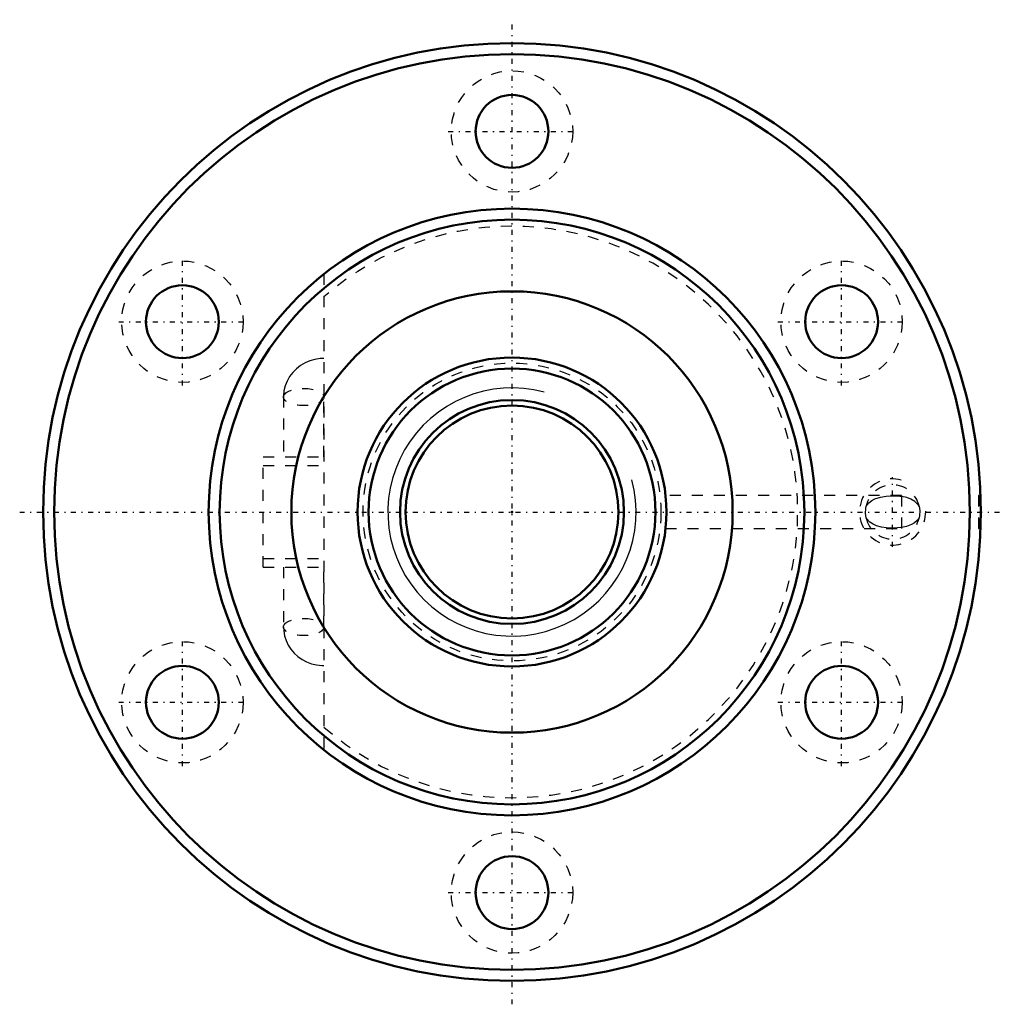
# Model space of a CAD drawing. Header units: millimetres. Extents: x -44.6 to 44.6, y -44.6 to 44.6.
import ezdxf

# ---------------------------------------------------------------- set-up
doc = ezdxf.new("R2010")
doc.units = ezdxf.units.MM
doc.linetypes.add('Center', pattern=[1.5, 0.45, -0.5, 0.05, -0.5])
doc.linetypes.add('Dashed', pattern=[2, 1, -1])
for name, color, linetype, lineweight in [('2d ConnectionPoints', 7, 'Continuous', 50), ('AM_0', 7, 'Continuous', 50), ('AM_5', 3, 'Continuous', 25), ('AM_7', 7, 'Center', 25), ('AM_9', 6, 'Dashed', 25)]:
    doc.layers.add(name, color=color, linetype=linetype, lineweight=lineweight)

# ---------------------------------------------------------------- blocks, each defined once
blk = doc.blocks.new('1_BNF_2806_5RR_nut_0_in_BNF2806_5RRG1_520LC5A_00__2')
at = {"layer": 'AM_0'}
for centre, radius in [((0, 0), 42.5), ((0, 0), 41.5), ((0, 34.5), 3.3), ((0, 0), 27.5), ((0, 0), 26.5), ((-29.878, 17.25), 3.3), ((29.878, 17.25), 3.3), ((0, 0), 20), ((-29.878, -17.25), 3.3), ((29.878, -17.25), 3.3), ((0, -34.5), 3.3)]:
    blk.add_circle(centre, radius, dxfattribs=at)
at = {"layer": 'AM_5', "linetype": 'Dashed'}
blk.add_arc((34.5, 0), 3, 75, 15, dxfattribs=at)
at = {"layer": 'AM_7'}
for p, q in [((0, -44.625), (0, 44.625)), ((-5.775, 34.5), (5.775, 34.5)), ((-29.878, 11.475), (-29.878, 23.025)), ((29.878, 11.475), (29.878, 23.025)), ((-35.653, 17.25), (-24.103, 17.25)), ((24.103, 17.25), (35.653, 17.25)), ((34.5, -3.15), (34.5, 3.15)), ((-44.625, 0), (44.625, 0)), ((-29.878, -23.025), (-29.878, -11.475)), ((29.878, -23.025), (29.878, -11.475)), ((-35.653, -17.25), (-24.103, -17.25)), ((24.103, -17.25), (35.653, -17.25)), ((-5.775, -34.5), (5.775, -34.5))]:
    blk.add_line(p, q, dxfattribs=at)
at = {"layer": 'AM_9'}
for p, q in [((-17.05, 21.577), (-17.05, -21.577)), ((-20.715, 10.483), (-20.716, 5)), ((-17.051, 5), (-17.051, 10.423)), ((-22.55, -5), (-22.55, 5)), ((-22.55, 5), (-17.05, 5)), ((-22.55, 4.2), (-17.05, 4.2)), ((35.3, 1.5), (13.921, 1.5)), ((35.3, 1.5), (35.3, -1.5)), ((42.5, 1.5), (42.3, 1.5)), ((42.3, 1.5), (42.3, -1.5)), ((13.919, -1.5), (35.3, -1.5)), ((42.3, -1.5), (42.5, -1.5)), ((-22.55, -4.2), (-17.05, -4.2)), ((-22.55, -5), (-17.05, -5)), ((-20.716, -5), (-20.716, -10.423)), ((-17.051, -10.423), (-17.051, -5))]:
    blk.add_line(p, q, dxfattribs=at)
for points in [[(-17.05, 13.916), (-17.385, 13.902), (-17.859, 13.831), (-18.321, 13.7), (-18.761, 13.513), (-19.173, 13.272), (-19.549, 12.981), (-19.88, 12.645), (-20.162, 12.271), (-20.389, 11.865), (-20.558, 11.436), (-20.667, 10.992), (-20.714, 10.539), (-20.715, 10.483)], [(32.101, 0.539), (32.347, 0.838), (32.611, 1.041), (32.903, 1.193), (33.389, 1.352), (33.914, 1.434), (34.544, 1.46), (35.17, 1.426), (35.3, 1.409)], [(36.899, 0.539), (36.851, 0.612), (36.503, 0.963), (36.162, 1.165), (35.79, 1.304), (35.3, 1.409)], [(32.101, -0.539), (32.044, -0.112), (32.064, 0.329), (32.101, 0.539)], [(36.899, 0.539), (36.956, 0.112), (36.936, -0.329), (36.899, -0.539)], [(35.3, -1.409), (35.244, -1.417), (34.607, -1.459), (34.276, -1.457), (33.952, -1.438), (33.488, -1.373), (33.055, -1.254), (32.732, -1.111), (32.436, -0.916), (32.151, -0.615), (32.101, -0.539)], [(36.899, -0.539), (36.822, -0.652), (36.721, -0.771), (36.478, -0.981), (36.207, -1.142), (35.771, -1.31), (35.3, -1.409)], [(-20.716, -10.423), (-20.697, -10.775), (-20.619, -11.22), (-20.482, -11.65), (-20.289, -12.059), (-20.043, -12.441), (-19.748, -12.79), (-19.408, -13.099), (-19.028, -13.365), (-18.615, -13.583), (-18.174, -13.749), (-17.713, -13.859), (-17.239, -13.912), (-17.05, -13.916)]]:
    blk.add_lwpolyline(points, dxfattribs=at)
for centre in [(0, 34.5), (-29.878, 17.25), (29.878, 17.25), (-29.878, -17.25), (29.878, -17.25), (0, -34.5)]:
    blk.add_circle(centre, 5.5, dxfattribs=at)
for centre, radius, start, end in [((0, 0), 25.9, 228.82956, 131.17044), ((34.5, 0), 2.459, 12.65281, 167.34719), ((34.5, 0), 2.459, 192.65281, 347.34719)]:
    blk.add_arc(centre, radius, start, end, dxfattribs=at)
for centre in [(-18.883, 10.423), (-18.883, -10.423)]:
    blk.add_ellipse(centre, major_axis=(-1.832, 0), ratio=0.422618, dxfattribs=at)
blk = doc.blocks.new('2_BNF2806_5RRG1_520LC5A_00__shaft_0_in_BNF2806_5RRG1_520LC5A_00__2')
at = {"layer": 'AM_0'}
for radius in [14, 13, 10.15, 9.65]:
    blk.add_circle((0, 0), radius, dxfattribs=at)
at = {"layer": 'AM_5'}
blk.add_arc((0, 0), 11.25, 75, 15, dxfattribs=at)
at = {"layer": 'AM_9'}
blk.add_circle((0, 0), 13.5, dxfattribs=at)

msp = doc.modelspace()

# ---------------------------------------------------------------- linework, layer by layer
at = {"layer": '2d ConnectionPoints'}
msp.add_point((0, 0), dxfattribs=at)
msp.add_point((0, 0), dxfattribs=at)

# ---------------------------------------------------------------- block references
for name in ['1_BNF_2806_5RR_nut_0_in_BNF2806_5RRG1_520LC5A_00__2', '2_BNF2806_5RRG1_520LC5A_00__shaft_0_in_BNF2806_5RRG1_520LC5A_00__2']:
    msp.add_blockref(name, (0, 0))

doc.saveas('drawing.dxf')
